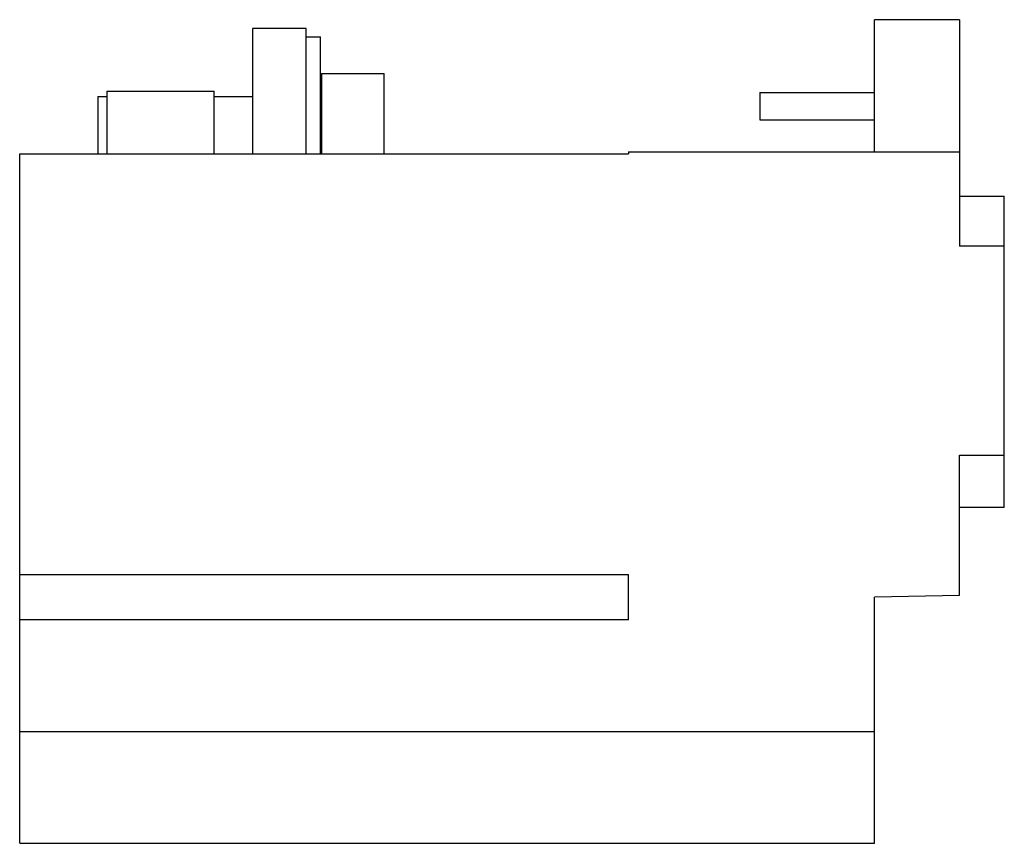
# Model space of a CAD drawing. Header units: millimetres. Extents: x 16 to 126, y 52 to 144.
import ezdxf

# ---------------------------------------------------------------- set-up
doc = ezdxf.new("R2010")
doc.units = ezdxf.units.MM
doc.header["$LTSCALE"] = 12.762947
doc.layers.get('0').update_dxf_attribs({"linetype": 'CONTINUOUS'})

msp = doc.modelspace()

# ---------------------------------------------------------------- linework, layer by layer
at = {"color": 7}
for p, q in [((111.64, 129.39), (111.64, 144.14)), ((121.14, 144.14), (111.64, 144.14)), ((121.14, 144.14), (121.14, 118.85)), ((42.14, 143.14), (42.14, 129.14)), ((48.14, 143.14), (42.14, 143.14)), ((48.14, 129.14), (48.14, 143.14)), ((48.14, 142.24), (49.74, 142.24)), ((49.74, 129.14), (49.74, 142.24)), ((49.87, 138.14), (49.87, 129.14)), ((49.87, 138.14), (56.87, 138.14)), ((56.87, 129.14), (56.87, 138.14)), ((24.87, 135.54), (24.87, 129.14)), ((24.87, 135.54), (25.87, 135.54)), ((25.87, 136.14), (25.87, 129.14)), ((25.87, 136.14), (37.87, 136.14)), ((37.87, 129.14), (37.87, 136.14)), ((37.87, 135.54), (42.14, 135.54)), ((49.74, 135.54), (49.87, 135.54)), ((98.84, 136.01), (98.84, 132.97)), ((98.84, 136.01), (111.64, 136.01)), ((98.84, 132.97), (111.64, 132.97)), ((16.14, 52.14), (16.14, 129.14)), ((16.14, 129.14), (84.14, 129.14)), ((84.14, 129.39), (84.14, 129.14)), ((84.14, 129.39), (121.14, 129.39)), ((121.14, 124.44), (126.14, 124.44)), ((126.14, 89.63), (126.14, 124.44)), ((126.14, 118.85), (121.14, 118.85)), ((121.14, 95.48), (126.14, 95.48)), ((121.14, 79.8), (121.14, 95.48)), ((126.14, 89.63), (121.14, 89.63)), ((16.14, 82.18), (84.14, 82.18)), ((84.14, 77.09), (84.14, 82.18)), ((121.14, 79.8), (111.64, 79.64)), ((111.64, 52.14), (111.64, 79.64)), ((84.14, 77.09), (16.14, 77.09)), ((16.14, 64.64), (111.64, 64.64)), ((16.14, 52.14), (111.64, 52.14))]:
    msp.add_line(p, q, dxfattribs=at)

doc.saveas('drawing.dxf')
